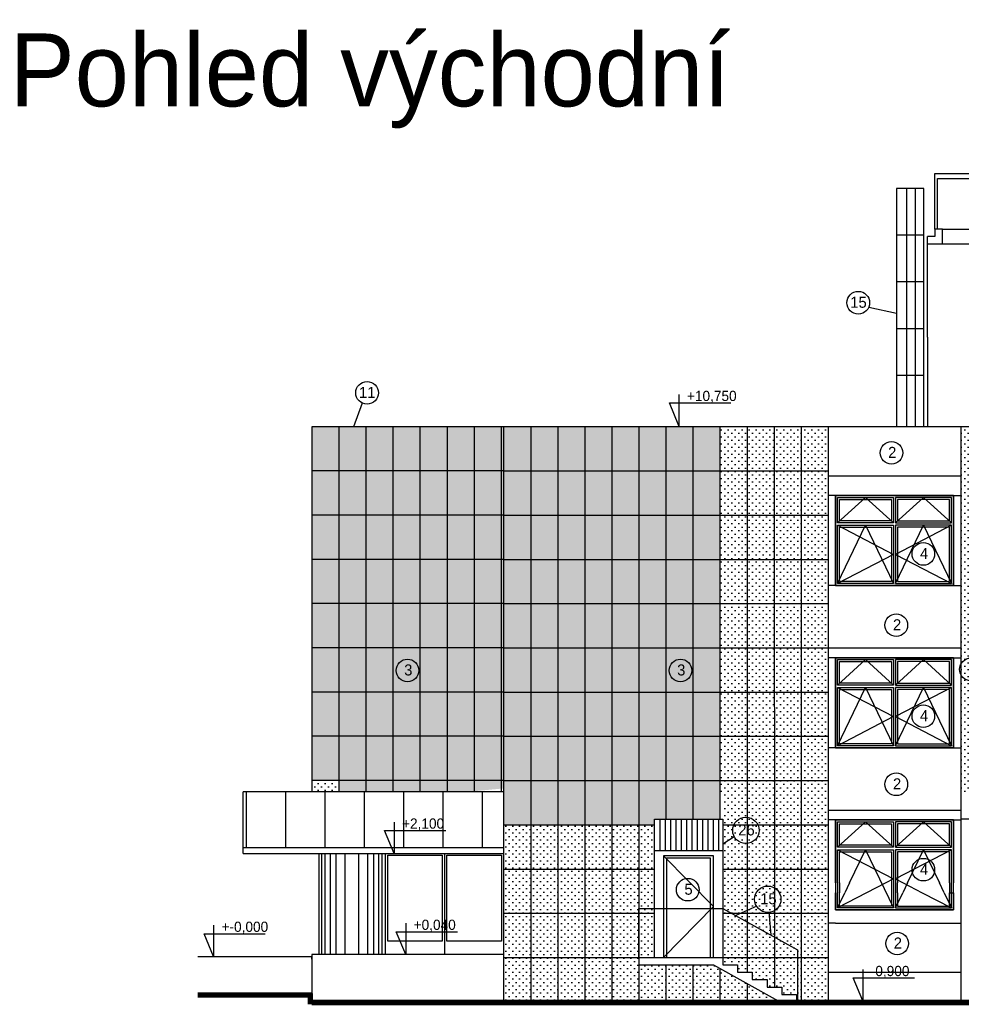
# Model space of a CAD drawing. Header units: millimetres. Extents: x 434746 to 672760, y -61647 to 206428.
# Tile 11 of 24: x 434746 to 453896, y 131136 to 151168. Entities that reach past the tile are written whole.
import ezdxf

# ---------------------------------------------------------------- set-up
doc = ezdxf.new("R2010")
doc.units = ezdxf.units.MM
doc.linetypes.add('ACAD_ISO03W100', pattern=[30, 12, -18])
doc.layers.add('pohledy', color=1, linetype='Continuous')
doc.layers.add('stav', color=7, linetype='Continuous')
doc.styles.add('SPIRITTXTSTYLE1', font='ROMAN')
pattern_1 = [(45, (44196.33, -198920.75), (-70.710678, 70.710678), [0, -100])]

# ---------------------------------------------------------------- blocks, each defined once
blk = doc.blocks.new('A$C4D0F5495')
at = {"layer": 'stav'}
h = blk.add_hatch(dxfattribs=at)
h.set_pattern_fill('OMITKA', color=8, scale=100, style=0)
h.set_pattern_definition(pattern_1)
h.paths.add_polyline_path([(-142622, 6225), (-140022, 6225), (-139271, 6295), (-139271, 5555), (-136205, 5555), (-136205, 5670), (-134871, 5670), (-134871, 13655), (-143172, 13655), (-143172, 6455), (-142622, 6455)])
h = blk.add_hatch(dxfattribs=at)
h.set_pattern_fill('OMITKA', color=8, scale=100, style=0)
h.set_pattern_definition(pattern_1)
h.paths.add_polyline_path([(-134871, 13655), (-134871, 6163), (-132671, 6163), (-132671, 13655)])
h = blk.add_hatch(dxfattribs=at)
h.set_pattern_fill('OMITKA', color=8, scale=100, style=0)
h.set_pattern_definition(pattern_1)
h.paths.add_polyline_path([(-129562, 13655), (-129972, 13655), (-129972, 6173), (-129562, 6173)])
h = blk.add_hatch(dxfattribs=at)
h.set_pattern_fill('OMITKA', color=8, scale=100, style=0)
h.set_pattern_definition([(45, (17754.56, -296482.31), (-70.710678, 70.710678), [0, -100])])
h.paths.add_polyline_path([(-142622, 6225), (-142622, 6455), (-143172, 6455), (-143172, 6225)])
h = blk.add_hatch(dxfattribs=at)
h.set_pattern_fill('OMITKA', color=8, scale=100, style=0)
h.set_pattern_definition(pattern_1)
h.paths.add_polyline_path([(-133221, 5555), (-132671, 5555), (-132671, 6163), (-133221, 6163)])
h.paths.add_polyline_path([(-133221, 5555), (-133221, 6163), (-133767, 6163), (-133766, 5555)])
h.paths.add_polyline_path([(-133767, 6163), (-134321, 6163), (-134321, 5555), (-133766, 5555)])
h.paths.add_polyline_path([(-134321, 6163), (-134814, 6163), (-134814, 5555), (-134321, 5555)])
h.paths.add_polyline_path([(-134321, 5555), (-134814, 5555), (-134814, 4655), (-134321, 4655)])
h.paths.add_polyline_path([(-133766, 5555), (-134321, 5555), (-134321, 4655), (-133766, 4655)])
h.paths.add_polyline_path([(-133766, 4655), (-133221, 4655), (-133221, 5555), (-133766, 5555)])
h.paths.add_polyline_path([(-133221, 4655), (-132671, 4655), (-132671, 5555), (-133221, 5555)])
h.paths.add_polyline_path([(-133221, 3755), (-132671, 3755), (-132671, 4655), (-133221, 4655)])
h.paths.add_polyline_path([(-133221, 4655), (-133766, 4655), (-133765, 3755), (-133221, 3755)])
h.paths.add_polyline_path([(-133766, 4655), (-134321, 4655), (-134321, 3755), (-133765, 3755)])
h.paths.add_polyline_path([(-134321, 4655), (-134814, 4655), (-134814, 3755), (-134321, 3755)])
h.paths.add_polyline_path([(-134321, 3755), (-134814, 3755), (-134814, 2855), (-134321, 2855)])
h.paths.add_polyline_path([(-134321, 2855), (-133765, 2855), (-133765, 3755), (-134321, 3755)])
h.paths.add_polyline_path([(-133221, 3755), (-133765, 3755), (-133765, 2855), (-133221, 2855)])
h.paths.add_polyline_path([(-133221, 2855), (-132671, 2855), (-132671, 3755), (-133221, 3755)])
h.paths.add_polyline_path([(-133221, 1973), (-132671, 1973), (-132671, 2855), (-133221, 2855)])
h.paths.add_polyline_path([(-133764, 2255), (-133614, 2255), (-133614, 2105), (-133314, 2105), (-133314, 1973), (-133221, 1973), (-133221, 2855), (-133765, 2855)])
h.paths.add_polyline_path([(-134321, 2855), (-134321, 2555), (-134214, 2555), (-134214, 2405), (-133914, 2405), (-133914, 2255), (-133764, 2255), (-133765, 2855)])
h.paths.add_polyline_path([(-134321, 2855), (-134814, 2855), (-134814, 2705), (-134514, 2705), (-134514, 2555), (-134321, 2555)])
h = blk.add_hatch(dxfattribs=at)
h.set_pattern_fill('OMITKA', color=8, scale=100, style=0)
h.set_pattern_definition(pattern_1)
h.paths.add_polyline_path([(-138721, 5555), (-139271, 5555), (-139271, 4655), (-138721, 4655)])
h.paths.add_polyline_path([(-138171, 5555), (-138721, 5555), (-138721, 4655), (-138171, 4655)])
h.paths.add_polyline_path([(-138171, 4655), (-137621, 4655), (-137621, 5555), (-138171, 5555)])
h.paths.add_polyline_path([(-137071, 5555), (-137621, 5555), (-137621, 4655), (-137071, 4655)])
h.paths.add_polyline_path([(-136521, 5555), (-137071, 5555), (-137071, 4655), (-136521, 4655)])
h.paths.add_polyline_path([(-136521, 4655), (-136205, 4655), (-136205, 5555), (-136521, 5555)])
h.paths.add_polyline_path([(-136205, 4655), (-136521, 4655), (-136521, 3755), (-136205, 3755)])
h.paths.add_polyline_path([(-137071, 3755), (-136521, 3755), (-136521, 4655), (-137071, 4655)])
h.paths.add_polyline_path([(-137621, 3755), (-137071, 3755), (-137071, 4655), (-137621, 4655)])
h.paths.add_polyline_path([(-137621, 4655), (-138171, 4655), (-138171, 3755), (-137621, 3755)])
h.paths.add_polyline_path([(-138171, 4655), (-138721, 4655), (-138721, 3755), (-138171, 3755)])
h.paths.add_polyline_path([(-138721, 4655), (-139271, 4655), (-139271, 3755), (-138721, 3755)])
h.paths.add_polyline_path([(-138721, 3755), (-139271, 3755), (-139271, 2913), (-139271, 2855), (-138721, 2855)])
h.paths.add_polyline_path([(-138721, 2855), (-138171, 2855), (-138171, 3755), (-138721, 3755)])
h.paths.add_polyline_path([(-137621, 3755), (-138171, 3755), (-138171, 2855), (-137621, 2855)])
h.paths.add_polyline_path([(-137071, 3755), (-137621, 3755), (-137621, 2855), (-137071, 2855)])
h.paths.add_polyline_path([(-136521, 3755), (-137071, 3755), (-137071, 2855), (-136521, 2855)])
h.paths.add_polyline_path([(-136521, 2855), (-136205, 2855), (-136205, 3755), (-136521, 3755)])
h.paths.add_polyline_path([(-137071, 1973), (-136521, 1973), (-136521, 2705), (-136521, 2855), (-137071, 2855)])
h.paths.add_polyline_path([(-137621, 1973), (-137071, 1973), (-137071, 2855), (-137621, 2855)])
h.paths.add_polyline_path([(-138171, 1973), (-137621, 1973), (-137621, 2855), (-138171, 2855)])
h.paths.add_polyline_path([(-138721, 1973), (-138171, 1973), (-138171, 2855), (-138721, 2855)])
h.paths.add_polyline_path([(-139271, 1973), (-138721, 1973), (-138721, 2855), (-139271, 2855)])
h = blk.add_hatch(dxfattribs=at)
h.set_pattern_fill('OMITKA', color=8, scale=100, style=0)
h.set_pattern_definition([(45, (44196.33, -201764.82), (-70.710678, 70.710678), [0, -100])])
h.paths.add_polyline_path([(-135971, 2705), (-136521, 2705), (-136521, 1973), (-135971, 1973)])
h.paths.add_polyline_path([(-135971, 1973), (-135421, 1973), (-135421, 2705), (-135971, 2705)])
h.paths.add_polyline_path([(-134871, 2632), (-135002, 2705), (-135421, 2705), (-135421, 1973), (-134871, 1973)])
h.paths.add_polyline_path([(-134871, 2632), (-134871, 1973), (-134321, 1973), (-134321, 2326)])
h.paths.add_polyline_path([(-133688, 1973), (-134321, 2326), (-134321, 1973)])
at = {"layer": 'pohledy', "color": 2, "linetype": 'Continuous', "ltscale": 2000}
for centre, radius in [((-132058, 16177), 230), ((-142049, 14343), 230), ((-131384, 13122), 230), ((-130735, 11066), 230), ((-131285, 9616), 230), ((-141225, 8696), 230), ((-135675, 8696), 230), ((-129770, 8717), 230), ((-130735, 7766), 230), ((-131285, 6379), 230), ((-134344, 5442), 268), ((-130735, 4642), 230), ((-135527, 4235), 230), ((-133899, 4041), 268), ((-131269, 3141), 230)]:
    blk.add_circle(centre, radius, dxfattribs=at)
at = {"layer": 'stav'}
for p, q in [((-130498, 18805), (-127421, 18805)), ((-130498, 18805), (-130498, 18805)), ((-130498, 17673), (-130498, 18805)), ((-130448, 18705), (-127421, 18705)), ((-130448, 17673), (-130448, 18705)), ((-130498, 17673), (-130498, 17523)), ((-130348, 17673), (-130498, 17673)), ((-130348, 17673), (-127421, 17673)), ((-130348, 17523), (-130348, 17673)), ((-130648, 15473), (-130648, 17523)), ((-130498, 17523), (-130648, 17523)), ((-130348, 17373), (-130348, 17523)), ((-130648, 17373), (-116816, 17373)), ((-130648, 15473), (-130648, 13655)), ((-135705, 14310), (-135705, 13673)), ((-135899, 14139), (-134653, 14139)), ((-135705, 13673), (-135899, 14139)), ((-143172, 13655), (-143172, 6225)), ((-139271, 13655), (-143172, 13655)), ((-103872, 13655), (-139271, 13655)), ((-139271, 13655), (-139271, 2913)), ((-132671, 13655), (-132671, 1973)), ((-144571, 4973), (-144571, 6225)), ((-144501, 5093), (-144501, 6225)), ((-143701, 5093), (-143701, 6225)), ((-142901, 5093), (-142901, 6225)), ((-142101, 5093), (-142101, 6225)), ((-141301, 5093), (-141301, 6225)), ((-140501, 5093), (-140501, 6225)), ((-139701, 5093), (-139701, 6225)), ((-141499, 5611), (-141499, 4973)), ((-136205, 2855), (-136205, 5670)), ((-136205, 5670), (-134814, 5670)), ((-134814, 5670), (-134814, 2855)), ((-141693, 5440), (-140447, 5440)), ((-141499, 4973), (-141693, 5440)), ((-144571, 5093), (-142416, 5093)), ((-142416, 5093), (-139271, 5093)), ((-134814, 5027), (-136205, 5027)), ((-144571, 4973), (-142288, 4973)), ((-143021, 2913), (-143021, 4973)), ((-142288, 4973), (-139271, 4973)), ((-135005, 4927), (-136023, 4927)), ((-136023, 4927), (-136023, 2855)), ((-135061, 4873), (-135961, 4873)), ((-135961, 4873), (-135961, 2855)), ((-135061, 2855), (-135061, 4873)), ((-135005, 2855), (-135005, 4927)), ((-145170, 3511), (-145170, 2873)), ((-141263, 3551), (-141263, 2913)), ((-145170, 2873), (-145364, 3340)), ((-145364, 3340), (-144118, 3340)), ((-141457, 3380), (-140211, 3380)), ((-141263, 2913), (-141457, 3380)), ((-145488, 2873), (-143171, 2873)), ((-139271, 2913), (-143171, 2913)), ((-143171, 2913), (-143171, 2123)), ((-139271, 2913), (-143171, 2913)), ((-139271, 2913), (-139271, 1903)), ((-136521, 2855), (-136521, 2705)), ((-136521, 2855), (-134814, 2855)), ((-134814, 2855), (-134814, 2705)), ((-136521, 2705), (-135002, 2705)), ((-135002, 2705), (-133688, 1973)), ((-134814, 2705), (-134514, 2705)), ((-134514, 2705), (-134514, 2555)), ((-131966, 2611), (-131966, 1973)), ((-134514, 2555), (-134214, 2555)), ((-134214, 2555), (-134214, 2405)), ((-134214, 2405), (-133914, 2405)), ((-133914, 2405), (-133914, 2255)), ((-131966, 1973), (-132160, 2440)), ((-132160, 2440), (-130915, 2440)), ((-133914, 2255), (-133614, 2255)), ((-133614, 2255), (-133614, 2105)), ((-133614, 2105), (-133314, 2105)), ((-133314, 2105), (-133314, 1973))]:
    blk.add_line(p, q, dxfattribs=at)
at = {"layer": 'stav', "color": 7}
for p, q in [((-130723, 18499), (-131282, 18499)), ((-131282, 18499), (-131282, 13655)), ((-131079, 18499), (-131079, 13655)), ((-130903, 18499), (-130903, 13655)), ((-130723, 13655), (-130723, 18499)), ((-130723, 17549), (-131282, 17549)), ((-130723, 16599), (-131282, 16599)), ((-131847, 16087), (-131282, 15964)), ((-130723, 15648), (-131282, 15648)), ((-130723, 14698), (-131282, 14698)), ((-142146, 14134), (-142324, 13655)), ((-139271, 6225), (-144571, 6225)), ((-136096, 5670), (-136096, 5027)), ((-135988, 5670), (-135988, 5027)), ((-135879, 5670), (-135879, 5027)), ((-135770, 5670), (-135770, 5027)), ((-135662, 5670), (-135662, 5027)), ((-135553, 5670), (-135553, 5027)), ((-135445, 5670), (-135445, 5027)), ((-135336, 5670), (-135336, 5027)), ((-135228, 5670), (-135228, 5027)), ((-135119, 5670), (-135119, 5027)), ((-135011, 5670), (-135011, 5027)), ((-134902, 5670), (-134902, 5027)), ((-129562, 5673), (-129972, 5673)), ((-134580, 5308), (-134812, 5163)), ((-141671, 2913), (-141671, 4973)), ((-140471, 4973), (-140471, 2913)), ((-132521, 4373), (-132521, 4173)), ((-131500, 4373), (-132481, 3863)), ((-132481, 4373), (-132481, 4173)), ((-132441, 4373), (-132441, 4173)), ((-132236, 4373), (-132332, 4173)), ((-131381, 4373), (-131381, 4173)), ((-131341, 4373), (-131341, 4173)), ((-131301, 4373), (-131301, 4173)), ((-131261, 4173), (-131261, 4373)), ((-131056, 4373), (-131152, 4173)), ((-131143, 4373), (-130758, 4173)), ((-130311, 4173), (-130407, 4373)), ((-130201, 4373), (-130201, 4173)), ((-130161, 4173), (-130161, 4373)), ((-130121, 4173), (-130121, 4373)), ((-130201, 4173), (-130121, 4173)), ((-136521, 2855), (-136521, 3855)), ((-136521, 3855), (-134814, 3855)), ((-134814, 3855), (-133294, 3010)), ((-134122, 3903), (-134547, 3713)), ((-133880, 3778), (-133834, 3314)), ((-133294, 3010), (-133294, 1973))]:
    blk.add_line(p, q, dxfattribs=at)
at = {"layer": 'stav', "color": 8}
for p, q in [((-142622, 13655), (-142622, 6225)), ((-142072, 13655), (-142072, 6225)), ((-141522, 13655), (-141522, 6225)), ((-140972, 13655), (-140972, 6225)), ((-140422, 13655), (-140422, 6225)), ((-139872, 13655), (-139872, 6225)), ((-139322, 13655), (-139322, 6225)), ((-138721, 13655), (-138721, 1973)), ((-138171, 13655), (-138171, 1973)), ((-137621, 13655), (-137621, 1973)), ((-137071, 13655), (-137071, 1973)), ((-136521, 13655), (-136521, 2855)), ((-135971, 13655), (-135971, 5670)), ((-135421, 13655), (-135421, 5670)), ((-134871, 13655), (-134871, 5670)), ((-134321, 13655), (-134321, 2555)), ((-133771, 13655), (-133764, 2255)), ((-133221, 13655), (-133221, 1973)), ((-139271, 12755), (-143172, 12755)), ((-139271, 12755), (-132671, 12755)), ((-139271, 11855), (-143172, 11855)), ((-139271, 11855), (-132671, 11855)), ((-139271, 10955), (-143172, 10955)), ((-139271, 10955), (-132671, 10955)), ((-139271, 10055), (-143172, 10055)), ((-139271, 10055), (-132671, 10055)), ((-139271, 9155), (-143172, 9155)), ((-139271, 9155), (-132671, 9155)), ((-139271, 8255), (-143172, 8255)), ((-139271, 8255), (-132671, 8255)), ((-139271, 7355), (-143172, 7355)), ((-139271, 7355), (-132671, 7355)), ((-139271, 6455), (-143172, 6455)), ((-139271, 6455), (-132671, 6455)), ((-129964, 6223), (-129964, 6223)), ((-129964, 6082), (-129964, 6082)), ((-129964, 5940), (-129964, 5940)), ((-129964, 5799), (-129964, 5799)), ((-129964, 5657), (-129964, 5657)), ((-139271, 5555), (-136205, 5555)), ((-134814, 5555), (-132671, 5555)), ((-129964, 5516), (-129964, 5516)), ((-129964, 5374), (-129964, 5374)), ((-129964, 5233), (-129964, 5233)), ((-129964, 5092), (-129964, 5092)), ((-142976, 4973), (-142976, 2913)), ((-142906, 4973), (-142906, 2913)), ((-142802, 4973), (-142802, 2913)), ((-142681, 4973), (-142681, 2913)), ((-142498, 4973), (-142498, 2913)), ((-142225, 4973), (-142225, 2913)), ((-142041, 4973), (-142041, 2913)), ((-141920, 4973), (-141920, 2913)), ((-141816, 4973), (-141816, 2913)), ((-141747, 4973), (-141747, 2913)), ((-129964, 4950), (-129964, 4950)), ((-129964, 4809), (-129964, 4809)), ((-139271, 4655), (-136205, 4655)), ((-134814, 4655), (-132671, 4655)), ((-129964, 4667), (-129964, 4667)), ((-129964, 4526), (-129964, 4526)), ((-129964, 4385), (-129964, 4385)), ((-129964, 4243), (-129964, 4243)), ((-129964, 4102), (-129964, 4102)), ((-129964, 3960), (-129964, 3960)), ((-129964, 3819), (-129964, 3819)), ((-139271, 3755), (-136205, 3755)), ((-134814, 3755), (-132671, 3755)), ((-129964, 3677), (-129964, 3677)), ((-129964, 3536), (-129964, 3536)), ((-129964, 3395), (-129964, 3395)), ((-129964, 3253), (-129964, 3253)), ((-129964, 3112), (-129964, 3112)), ((-139271, 2855), (-136521, 2855)), ((-134814, 2855), (-132671, 2855)), ((-129964, 2970), (-129964, 2970)), ((-129964, 2829), (-129964, 2829)), ((-136521, 2705), (-136521, 1973)), ((-135971, 2705), (-135971, 1973)), ((-135421, 2705), (-135421, 1973)), ((-134871, 2632), (-134871, 1973)), ((-129964, 2687), (-129964, 2687)), ((-129964, 2546), (-129964, 2546)), ((-129964, 2405), (-129964, 2405)), ((-134321, 2326), (-134321, 1973)), ((-129964, 2263), (-129964, 2263)), ((-129964, 2122), (-129964, 2122)), ((-129964, 1980), (-129964, 1980))]:
    blk.add_line(p, q, dxfattribs=at)
at = {"layer": 'stav', "color": 5}
for p, q in [((-129972, 13655), (-129972, 1973)), ((-132671, 12655), (-129972, 12655)), ((-132521, 12255), (-132671, 12255)), ((-132521, 12255), (-132521, 10423)), ((-130121, 12255), (-132521, 12255)), ((-130121, 12255), (-129972, 12255)), ((-130121, 10423), (-130121, 12255)), ((-132521, 10423), (-132671, 10423)), ((-132521, 10423), (-130121, 10423)), ((-130121, 10423), (-129972, 10423)), ((-132671, 9155), (-129972, 9155)), ((-132521, 8955), (-132671, 8955)), ((-132521, 8955), (-132521, 7123)), ((-130121, 8955), (-132521, 8955)), ((-130121, 8955), (-129972, 8955)), ((-130121, 7123), (-130121, 8955)), ((-132521, 7123), (-132671, 7123)), ((-132521, 7123), (-130121, 7123)), ((-130121, 7123), (-129972, 7123)), ((-132671, 5855), (-129972, 5855)), ((-132521, 5655), (-132671, 5655)), ((-130121, 5655), (-132521, 5655)), ((-132521, 5655), (-132521, 4373)), ((-130121, 5655), (-132521, 5655)), ((-130121, 5655), (-129972, 5655)), ((-130121, 4373), (-130121, 5655)), ((-132521, 4173), (-132521, 3823)), ((-130121, 3823), (-130121, 4173)), ((-132521, 3823), (-130121, 3823)), ((-132521, 3555), (-132671, 3555)), ((-132521, 3555), (-130121, 3555)), ((-130121, 3555), (-129972, 3555)), ((-132671, 2555), (-129972, 2555))]:
    blk.add_line(p, q, dxfattribs=at)
at = {"layer": 'stav', "linetype": 'ACAD_ISO03W100', "ltscale": 500}
for p, q in [((-131911, 12215), (-132481, 11698)), ((-131341, 11698), (-131911, 12215)), ((-131301, 11698), (-130731, 12215)), ((-130731, 12215), (-130161, 11698)), ((-132481, 10463), (-131911, 11648)), ((-132481, 11648), (-131341, 11056)), ((-131911, 11648), (-131341, 10463)), ((-131301, 10463), (-130731, 11648)), ((-130161, 11648), (-131301, 11056)), ((-130731, 11648), (-130161, 10463)), ((-131341, 11056), (-132481, 10463)), ((-131301, 11056), (-130161, 10463)), ((-131911, 8915), (-132481, 8398)), ((-131341, 8398), (-131911, 8915)), ((-131301, 8398), (-130731, 8915)), ((-130731, 8915), (-130161, 8398)), ((-132481, 7163), (-131911, 8348)), ((-132481, 8348), (-131341, 7756)), ((-131911, 8348), (-131341, 7163)), ((-131301, 7163), (-130731, 8348)), ((-130161, 8348), (-131301, 7756)), ((-130731, 8348), (-130161, 7163)), ((-131341, 7756), (-132481, 7163)), ((-131301, 7756), (-130161, 7163)), ((-131911, 5615), (-132481, 5098)), ((-131341, 5098), (-131911, 5615)), ((-131301, 5098), (-130731, 5615)), ((-130731, 5615), (-130161, 5098)), ((-132481, 5048), (-131341, 4456)), ((-132236, 4373), (-131911, 5048)), ((-131911, 5048), (-131341, 3863)), ((-130161, 5048), (-131301, 4456)), ((-131056, 4373), (-130731, 5048)), ((-130731, 5048), (-130407, 4373)), ((-136023, 4927), (-135005, 3891)), ((-131341, 4456), (-131500, 4373)), ((-131301, 4456), (-131143, 4373)), ((-132481, 3863), (-132332, 4173)), ((-131301, 3863), (-131152, 4173)), ((-130758, 4173), (-130161, 3863)), ((-130311, 4173), (-130161, 3863)), ((-135005, 3891), (-136023, 2855))]:
    blk.add_line(p, q, dxfattribs=at)
at = {"layer": 'stav', "color": 1}
blk.add_line((-143171, 2823), (-143171, 2873), dxfattribs=at)
at = {"layer": 'stav', "color": 1, "lineweight": 50}
for p, q in [((-143171, 2123), (-145488, 2123)), ((-143171, 2113), (-145488, 2113)), ((-143171, 2103), (-145488, 2103)), ((-143171, 2093), (-145488, 2093)), ((-143171, 2083), (-145488, 2083)), ((-143171, 2073), (-145488, 2073)), ((-143171, 2063), (-145488, 2063)), ((-143231, 1903), (-143231, 2123)), ((-143221, 1903), (-143221, 2123)), ((-143211, 1903), (-143211, 2123)), ((-143201, 1903), (-143201, 2123)), ((-143191, 1903), (-143191, 2123)), ((-143181, 1903), (-143181, 2123)), ((-143171, 1903), (-143171, 2123)), ((-143171, 1973), (-129562, 1973)), ((-143171, 1963), (-129562, 1963)), ((-143171, 1953), (-129562, 1953)), ((-143171, 1943), (-129562, 1943)), ((-143171, 1933), (-129562, 1933)), ((-143171, 1923), (-129562, 1923)), ((-143171, 1913), (-129562, 1913)), ((-143171, 1903), (-129562, 1903))]:
    blk.add_line(p, q, dxfattribs=at)
at = {"layer": 'stav', "color": 7}
for points in [[(-132521, 12255), (-130121, 12255), (-130121, 10423), (-132521, 10423)], [(-132481, 12215), (-131341, 12215), (-131341, 11698), (-132481, 11698)], [(-132441, 12175), (-131381, 12175), (-131381, 11738), (-132441, 11738)], [(-130161, 12215), (-131301, 12215), (-131301, 11698), (-130161, 11698)], [(-130201, 12175), (-131261, 12175), (-131261, 11738), (-130201, 11738)], [(-131341, 10463), (-132481, 10463), (-132481, 11648), (-131341, 11648)], [(-130161, 11648), (-131301, 11648), (-131301, 10463), (-130161, 10463)], [(-131381, 10503), (-132441, 10503), (-132441, 11608), (-131381, 11608)], [(-130201, 11608), (-131261, 11608), (-131261, 10503), (-130201, 10503)], [(-132521, 8955), (-130121, 8955), (-130121, 7123), (-132521, 7123)], [(-132481, 8915), (-131341, 8915), (-131341, 8398), (-132481, 8398)], [(-132441, 8875), (-131381, 8875), (-131381, 8438), (-132441, 8438)], [(-130161, 8915), (-131301, 8915), (-131301, 8398), (-130161, 8398)], [(-130201, 8875), (-131261, 8875), (-131261, 8438), (-130201, 8438)], [(-131341, 7163), (-132481, 7163), (-132481, 8348), (-131341, 8348)], [(-131381, 7203), (-132441, 7203), (-132441, 8308), (-131381, 8308)], [(-130161, 8348), (-131301, 8348), (-131301, 7163), (-130161, 7163)], [(-130201, 8308), (-131261, 8308), (-131261, 7203), (-130201, 7203)], [(-132481, 5615), (-131341, 5615), (-131341, 5098), (-132481, 5098)], [(-130161, 5615), (-131301, 5615), (-131301, 5098), (-130161, 5098)], [(-132441, 5575), (-131381, 5575), (-131381, 5138), (-132441, 5138)], [(-130201, 5575), (-131261, 5575), (-131261, 5138), (-130201, 5138)], [(-141629, 4936), (-140519, 4936), (-140519, 3185), (-141629, 3185)], [(-140425, 4936), (-139314, 4936), (-139314, 3185), (-140425, 3185)]]:
    blk.add_lwpolyline(points, close=True, dxfattribs=at)
for points in [[(-132521, 4373), (-132521, 5655), (-130121, 5655), (-130121, 4373)], [(-132481, 4373), (-132481, 5048), (-131341, 5048), (-131341, 4373)], [(-132441, 4373), (-132441, 5008), (-131381, 5008), (-131381, 4373)], [(-130161, 4373), (-130161, 5048), (-131301, 5048), (-131301, 4373)], [(-130201, 4373), (-130201, 5008), (-131261, 5008), (-131261, 4373)], [(-130121, 4173), (-130121, 3823), (-132521, 3823), (-132521, 4173)], [(-131341, 4173), (-131341, 3863), (-132481, 3863), (-132481, 4173)], [(-131381, 4173), (-131381, 3903), (-132441, 3903), (-132441, 4173)], [(-131301, 4173), (-131301, 3863), (-130161, 3863), (-130161, 4173)], [(-131261, 4173), (-131261, 3903), (-130201, 3903), (-130201, 4173)]]:
    blk.add_lwpolyline(points, dxfattribs=at)
at = {"layer": 'pohledy', "color": 2, "linetype": 'Continuous', "ltscale": 2000, "style": 'SPIRITTXTSTYLE1'}
for s, p in [('15', (-132221, 16074)), ('11', (-142212, 14239)), ('2', (-131452, 13019)), ('4', (-130803, 10963)), ('2', (-131353, 9512)), ('3', (-141293, 8593)), ('3', (-135742, 8593)), ('4', (-130803, 7663)), ('2', (-131353, 6276)), ('26', (-134499, 5339)), ('4', (-130803, 4538)), ('5', (-135594, 4132)), ('15', (-134054, 3938)), ('2', (-131337, 3037))]:
    blk.add_text(s, height=225, dxfattribs=at).set_placement(p)
at = {"layer": 'stav', "color": 1}
blk.add_text('Pohled východní', height=1482.27, dxfattribs=at).set_placement((-149317, 20172))
at = {"layer": 'stav'}
for s, p in [('+10,750', (-135543, 14177)), ('+2,100', (-141337, 5477)), ('+0,040', (-141101, 3417)), ('+-0,000', (-145008, 3377)), ('-0,900', (-131804, 2477))]:
    blk.add_text(s, height=207.5, dxfattribs=at).set_placement(p)

msp = doc.modelspace()

# ---------------------------------------------------------------- block references
msp.add_blockref('A$C4D0F5495', (583859, 129233))

doc.saveas('drawing.dxf')
